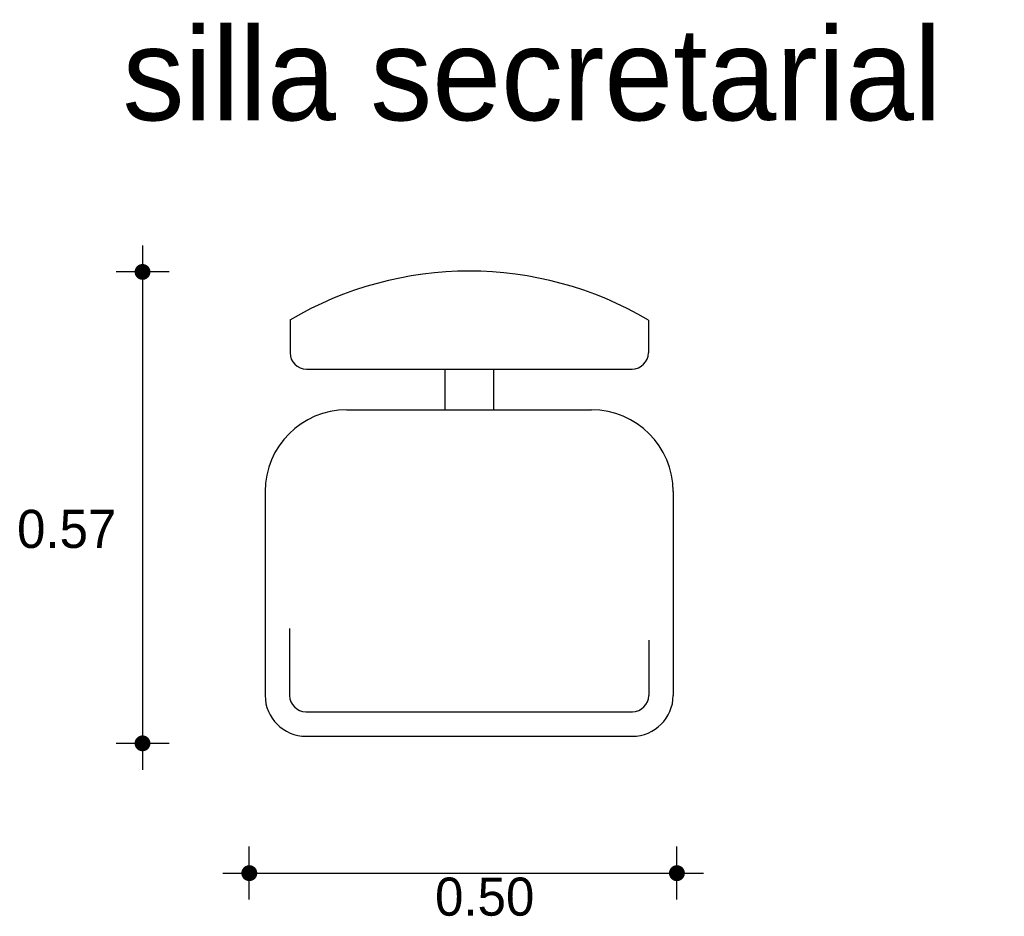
# Model space of a CAD drawing. Extents: x 3.26 to 4.47, y 2.31 to 3.4.
import ezdxf

# ---------------------------------------------------------------- set-up
doc = ezdxf.new("R2010")
doc.units = 0
doc.header["$MEASUREMENT"] = 0
for name, color, linetype in [('COTAS', 6, 'CONTINUOUS'), ('DIBUJO', 5, 'CONTINUOUS'), ('TEXTO', 4, 'CONTINUOUS')]:
    doc.layers.add(name, color=color, linetype=linetype)

msp = doc.modelspace()

# ---------------------------------------------------------------- linework, layer by layer
at = {"layer": 'COTAS'}
for p, q in [((3.4099, 3.1275), (3.4099, 2.4848)), ((3.4423, 3.0951), (3.3774, 3.0951)), ((3.4423, 2.5173), (3.3774, 2.5173)), ((3.5407, 2.3258), (3.5407, 2.3907)), ((4.0647, 2.3258), (4.0647, 2.3907)), ((3.5082, 2.3582), (4.0972, 2.3582))]:
    msp.add_line(p, q, dxfattribs=at)
at = {"layer": 'COTAS', "const_width": 0.00974}
for points in [[(3.405, 3.0951, 1), (3.4147, 3.0951, 1)], [(3.405, 2.5173, 1), (3.4147, 2.5173, 1)], [(3.5358, 2.3582, 1), (3.5456, 2.3582, 1)], [(4.0598, 2.3582, 1), (4.0696, 2.3582, 1)]]:
    msp.add_lwpolyline(points, format="xyb", close=True, dxfattribs=at)
at = {"layer": 'DIBUJO'}
for p, q in [((3.5906, 3.036), (3.5906, 2.996)), ((4.0297, 3.036), (4.0297, 2.996)), ((3.6106, 2.976), (4.0097, 2.976)), ((3.7801, 2.976), (3.7801, 2.926)), ((3.8401, 2.976), (3.8401, 2.926)), ((3.6601, 2.926), (3.9601, 2.926)), ((3.5601, 2.826), (3.5601, 2.576)), ((4.0601, 2.826), (4.0601, 2.576)), ((3.5901, 2.6581), (3.5901, 2.576)), ((4.0301, 2.6438), (4.0301, 2.576)), ((3.6101, 2.556), (4.0101, 2.556)), ((3.6101, 2.526), (4.0101, 2.526))]:
    msp.add_line(p, q, dxfattribs=at)
for centre, radius, start, end in [((3.8101, 2.6643), 0.4318, 59.4326, 120.5674), ((3.6106, 2.996), 0.02, 180, 270), ((4.0097, 2.996), 0.02, 270, 0), ((3.6601, 2.826), 0.1, 90, 180), ((3.9601, 2.826), 0.1, 0, 90), ((3.6101, 2.576), 0.05, 180, 270), ((3.6101, 2.576), 0.02, 180, 270), ((4.0101, 2.576), 0.05, 270, 0), ((4.0101, 2.576), 0.02, 270, 0)]:
    msp.add_arc(centre, radius, start, end, dxfattribs=at)

# ---------------------------------------------------------------- texts
at = {"layer": 'COTAS'}
for s, p in [('0.57', (3.2561, 2.7568)), ('0.50', (3.7683, 2.3061))]:
    msp.add_text(s, height=0.04675, dxfattribs=at).set_placement(p)
at = {"layer": 'TEXTO'}
msp.add_text('silla secretarial', height=0.113495, dxfattribs=at).set_placement((3.3853, 3.281))

doc.saveas('drawing.dxf')
